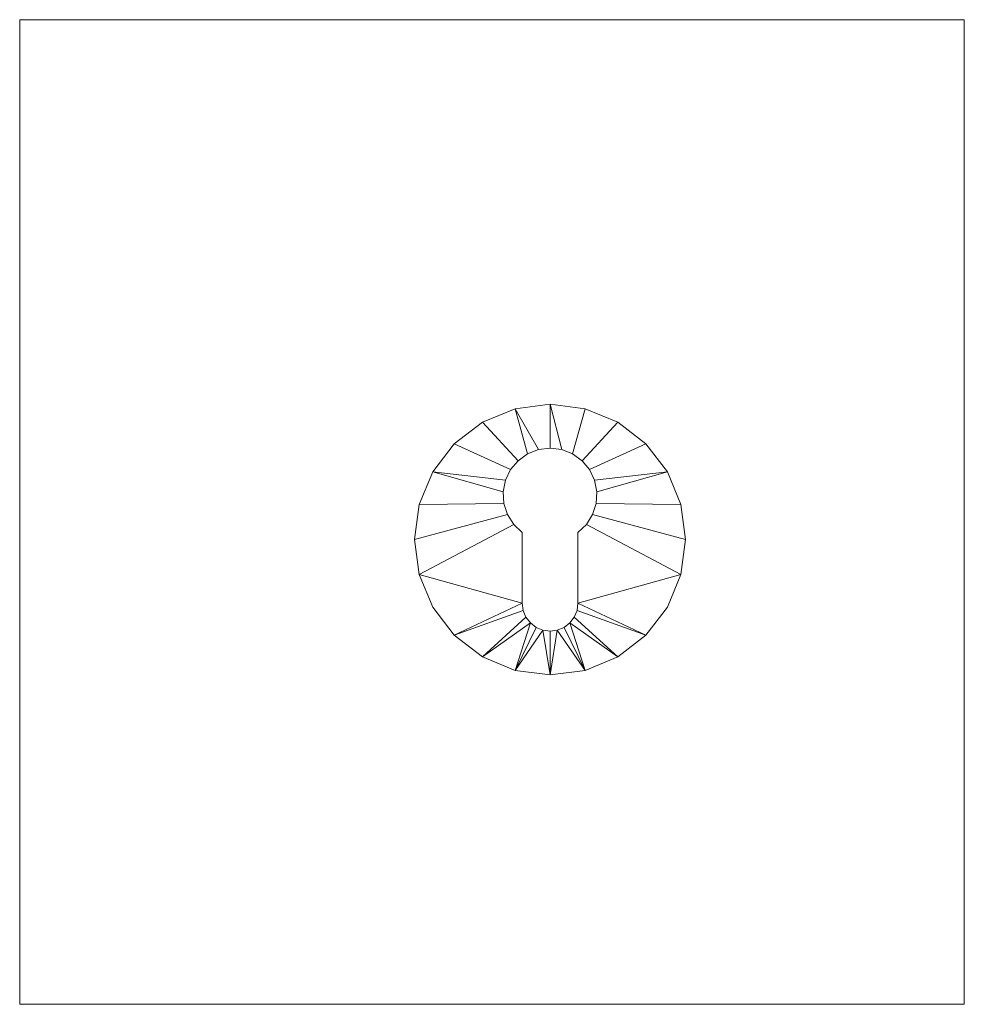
# Model space of a CAD drawing. Header units: millimetres. Extents: x -98 to 76, y -86 to 96.
import ezdxf

# ---------------------------------------------------------------- set-up
doc = ezdxf.new("R2010")
doc.units = ezdxf.units.MM
doc.layers.add('A-DOOR', color=31, linetype='Continuous')

msp = doc.modelspace()

# ---------------------------------------------------------------- meshes
at = {"layer": 'A-DOOR', "lineweight": 13}
mesh = msp.add_polyface(dxfattribs=at)
corners = [(76.45, 96, -0.49), (-97.89, 96, -0.49), (-97.89, -85.82, -0.49), (76.45, -85.82, -0.49)]
mesh.append_faces([[corners[k] for k in face] for face in [(2, 3, 0, 1)]])
mesh = msp.add_polyface(dxfattribs=at)
corners = [(76.45, 96, -40.49), (76.45, -85.82, -40.49), (-97.89, -85.82, -40.49), (-97.89, 96, -40.49)]
mesh.append_faces([[corners[k] for k in face] for face in [(1, 2, 3, 0)]])
mesh = msp.add_polyface(dxfattribs=at)
corners = [(-97.89, 96, -0.49), (76.45, 96, -0.49), (76.45, 96, -40.49), (-97.89, 96, -40.49)]
mesh.append_faces([[corners[k] for k in face] for face in [(0, 1, 2, 3)]])
mesh = msp.add_polyface(dxfattribs=at)
corners = [(-97.89, -85.82, -0.49), (-97.89, 96, -0.49), (-97.89, 96, -40.49), (-97.89, -85.82, -40.49)]
mesh.append_faces([[corners[k] for k in face] for face in [(3, 0, 1, 2)]])
mesh = msp.add_polyface(dxfattribs=at)
corners = [(76.45, 96, -0.49), (76.45, -85.82, -0.49), (76.45, -85.82, -40.49), (76.45, 96, -40.49)]
mesh.append_faces([[corners[k] for k in face] for face in [(3, 0, 1, 2)]])
mesh = msp.add_polyface(dxfattribs=at)
corners = [(0, -25, 3), (6.47, -24.15, 3), (12.5, -21.65, 3), (17.68, -17.68, 3), (21.65, -12.5, 3), (24.15, -6.47, 3), (25, 0, 3), (24.15, 6.47, 3), (21.65, 12.5, 3), (17.68, 17.68, 3), (12.5, 21.65, 3), (6.47, 24.15, 3), (0, 25, 3), (-6.47, 24.15, 3), (-12.5, 21.65, 3), (-17.68, 17.68, 3), (-21.65, 12.5, 3), (-24.15, 6.47, 3), (-25, 0, 3), (-24.15, -6.47, 3), (-21.65, -12.5, 3), (-17.68, -17.68, 3), (-12.5, -21.65, 3), (-6.47, -24.15, 3), (5.15, 1.3, 3), (5.15, -11.75, 3), (4.97, -13.08, 3), (4.46, -14.33, 3), (3.64, -15.39, 3), (2.58, -16.21, 3), (1.33, -16.72, 3), (0, -16.9, 3), (-1.33, -16.72, 3), (-2.57, -16.21, 3), (-3.64, -15.39, 3), (-4.46, -14.33, 3), (-4.97, -13.08, 3), (-5.15, -11.75, 3), (-5.15, 1.3, 3), (-6.71, 2.79, 3), (-7.85, 4.62, 3), (-8.51, 6.68, 3), (-8.63, 8.84, 3), (-8.21, 10.96, 3), (-7.29, 12.91, 3), (-5.91, 14.57, 3), (-4.15, 15.84, 3), (-2.15, 16.63, 3), (0, 16.9, 3), (2.14, 16.63, 3), (4.15, 15.84, 3), (5.9, 14.57, 3), (7.29, 12.91, 3), (8.21, 10.96, 3), (8.63, 8.84, 3), (8.51, 6.69, 3), (7.85, 4.63, 3), (6.71, 2.79, 3)]
mesh.append_faces([[corners[k] for k in face] for face in [(25, 5, 57, 24), (49, 12, 48), (47, 13, 46), (34, 23, 33), (39, 19, 37, 38)]], dxfattribs={"vtx0": -1, "vtx1": -1})
mesh.append_faces([[corners[k] for k in face] for face in [(53, 8, 9, 52), (55, 7, 8, 54), (8, 53, 54), (7, 55, 56, 6), (52, 9, 10, 51), (11, 50, 51, 10), (57, 5, 6, 56), (30, 0, 1, 29), (0, 30, 31), (22, 35, 36, 21), (32, 23, 0, 31), (23, 32, 33)]], dxfattribs={"vtx0": -1, "vtx2": -1})
mesh.append_faces([[corners[k] for k in face] for face in [(37, 19, 20, 21)]], dxfattribs={"vtx0": -1, "vtx3": -1})
mesh.append_faces([[corners[k] for k in face] for face in [(4, 5, 25, 3), (25, 26, 3), (27, 28, 2), (42, 43, 16), (36, 37, 21)]], dxfattribs={"vtx1": -1, "vtx2": -1})
mesh.append_faces([[corners[k] for k in face] for face in [(11, 12, 49, 50), (2, 3, 26, 27), (1, 2, 28, 29), (47, 48, 12, 13), (45, 46, 13, 14), (44, 45, 14, 15), (43, 44, 15, 16), (41, 42, 16, 17), (40, 41, 17, 18), (34, 35, 22, 23), (18, 19, 39, 40)]], dxfattribs={"vtx1": -1, "vtx3": -1})
mesh = msp.add_polyface(dxfattribs=at)
corners = [(0, -25), (-6.47, -24.15), (-12.5, -21.65), (-17.68, -17.68), (-21.65, -12.5), (-24.15, -6.47), (-25, 0), (-24.15, 6.47), (-21.65, 12.5), (-17.68, 17.68), (-12.5, 21.65), (-6.47, 24.15), (0, 25), (6.47, 24.15), (12.5, 21.65), (17.68, 17.68), (21.65, 12.5), (24.15, 6.47), (25, 0), (24.15, -6.47), (21.65, -12.5), (17.68, -17.68), (12.5, -21.65), (6.47, -24.15), (5.15, 1.3), (6.71, 2.79), (7.85, 4.63), (8.51, 6.69), (8.63, 8.84), (8.21, 10.96), (7.29, 12.91), (5.9, 14.57), (4.15, 15.84), (2.14, 16.63), (0, 16.9), (-2.15, 16.63), (-4.15, 15.84), (-5.91, 14.57), (-7.29, 12.91), (-8.21, 10.96), (-8.63, 8.84), (-8.51, 6.68), (-7.85, 4.62), (-6.71, 2.79), (-5.15, 1.3), (-5.15, -11.75), (-4.97, -13.08), (-4.46, -14.33), (-3.64, -15.39), (-2.57, -16.21), (-1.33, -16.72), (0, -16.9), (1.33, -16.72), (2.58, -16.21), (3.64, -15.39), (4.46, -14.33), (4.97, -13.08), (5.15, -11.75)]
mesh.append_faces([[corners[k] for k in face] for face in [(45, 5, 43, 44), (54, 23, 53), (25, 19, 57, 24), (34, 12, 33)]], dxfattribs={"vtx0": -1, "vtx1": -1})
mesh.append_faces([[corners[k] for k in face] for face in [(39, 8, 9, 38), (41, 7, 8, 40), (8, 39, 40), (7, 41, 42, 6), (38, 9, 10, 37), (12, 34, 35, 11), (11, 35, 36), (11, 36, 37, 10), (43, 5, 6, 42), (50, 0, 1, 49), (0, 50, 51), (33, 12, 13, 32), (22, 55, 56, 21), (52, 23, 0, 51), (23, 52, 53)]], dxfattribs={"vtx0": -1, "vtx2": -1})
mesh.append_faces([[corners[k] for k in face] for face in [(57, 19, 20, 21)]], dxfattribs={"vtx0": -1, "vtx3": -1})
mesh.append_faces([[corners[k] for k in face] for face in [(4, 5, 45, 3), (45, 46, 3), (47, 48, 2), (28, 29, 16), (56, 57, 21)]], dxfattribs={"vtx1": -1, "vtx2": -1})
mesh.append_faces([[corners[k] for k in face] for face in [(2, 3, 46, 47), (1, 2, 48, 49), (31, 32, 13, 14), (30, 31, 14, 15), (29, 30, 15, 16), (27, 28, 16, 17), (26, 27, 17, 18), (54, 55, 22, 23), (18, 19, 25, 26)]], dxfattribs={"vtx1": -1, "vtx3": -1})
mesh = msp.add_polyface(dxfattribs=at)
corners = [(0, -25, 3), (-6.47, -24.15, 3), (-12.5, -21.65, 3), (-17.68, -17.68, 3), (-21.65, -12.5, 3), (-24.15, -6.47, 3), (-25, 0, 3), (-24.15, 6.47, 3), (-21.65, 12.5, 3), (-17.68, 17.68, 3), (-12.5, 21.65, 3), (-6.47, 24.15, 3), (0, 25, 3), (0, 25), (-6.47, 24.15), (-12.5, 21.65), (-17.68, 17.68), (-21.65, 12.5), (-24.15, 6.47), (-25, 0), (-24.15, -6.47), (-21.65, -12.5), (-17.68, -17.68), (-12.5, -21.65), (-6.47, -24.15), (0, -25)]
mesh.append_faces([[corners[k] for k in face] for face in [(13, 14, 11, 12), (0, 1, 24, 25)]], dxfattribs={"vtx1": -1})
mesh.append_faces([[corners[k] for k in face] for face in [(14, 15, 10, 11), (16, 17, 8, 9), (15, 16, 9, 10), (17, 18, 7, 8), (6, 7, 18, 19), (19, 20, 5, 6), (20, 21, 4, 5), (22, 23, 2, 3), (21, 22, 3, 4), (23, 24, 1, 2)]], dxfattribs={"vtx1": -1, "vtx3": -1})
mesh = msp.add_polyface(dxfattribs=at)
corners = [(0, 25, 3), (6.47, 24.15, 3), (12.5, 21.65, 3), (17.68, 17.68, 3), (21.65, 12.5, 3), (24.15, 6.47, 3), (25, 0, 3), (24.15, -6.47, 3), (21.65, -12.5, 3), (17.68, -17.68, 3), (12.5, -21.65, 3), (6.47, -24.15, 3), (0, -25, 3), (0, -25), (6.47, -24.15), (12.5, -21.65), (17.68, -17.68), (21.65, -12.5), (24.15, -6.47), (25, 0), (24.15, 6.47), (21.65, 12.5), (17.68, 17.68), (12.5, 21.65), (6.47, 24.15), (0, 25)]
mesh.append_faces([[corners[k] for k in face] for face in [(13, 14, 11, 12), (0, 1, 24, 25)]], dxfattribs={"vtx1": -1})
mesh.append_faces([[corners[k] for k in face] for face in [(14, 15, 10, 11), (16, 17, 8, 9), (15, 16, 9, 10), (17, 18, 7, 8), (6, 7, 18, 19), (19, 20, 5, 6), (20, 21, 4, 5), (22, 23, 2, 3), (21, 22, 3, 4), (23, 24, 1, 2)]], dxfattribs={"vtx1": -1, "vtx3": -1})
mesh = msp.add_polyface(dxfattribs=at)
corners = [(5.15, 1.3, 3), (6.71, 2.79, 3), (7.85, 4.63, 3), (8.51, 6.69, 3), (8.63, 8.84, 3), (8.21, 10.96, 3), (7.29, 12.91, 3), (5.9, 14.57, 3), (4.15, 15.84, 3), (2.14, 16.63, 3), (0, 16.9, 3), (-2.15, 16.63, 3), (-4.15, 15.84, 3), (-5.91, 14.57, 3), (-7.29, 12.91, 3), (-8.21, 10.96, 3), (-8.63, 8.84, 3), (-8.51, 6.68, 3), (-7.85, 4.62, 3), (-6.71, 2.79, 3), (-5.15, 1.3, 3), (-5.15, 1.3), (-6.71, 2.79), (-7.85, 4.62), (-8.51, 6.68), (-8.63, 8.84), (-8.21, 10.96), (-7.29, 12.91), (-5.91, 14.57), (-4.15, 15.84), (-2.15, 16.63), (0, 16.9), (2.14, 16.63), (4.15, 15.84), (5.9, 14.57), (7.29, 12.91), (8.21, 10.96), (8.63, 8.84), (8.51, 6.69), (7.85, 4.63), (6.71, 2.79), (5.15, 1.3)]
mesh.append_faces([[corners[k] for k in face] for face in [(0, 1, 40, 41)]], dxfattribs={"vtx1": -1})
mesh.append_faces([[corners[k] for k in face] for face in [(17, 18, 23, 24), (18, 19, 22, 23), (16, 17, 24, 25), (14, 15, 26, 27), (12, 13, 28, 29), (13, 14, 27, 28), (15, 16, 25, 26), (11, 12, 29, 30), (30, 31, 10, 11), (8, 9, 32, 33), (6, 7, 34, 35), (7, 8, 33, 34), (5, 6, 35, 36), (3, 4, 37, 38), (1, 2, 39, 40), (2, 3, 38, 39), (4, 5, 36, 37), (31, 32, 9, 10)]], dxfattribs={"vtx1": -1, "vtx3": -1})
mesh.append_faces([[corners[k] for k in face] for face in [(19, 20, 21, 22)]], dxfattribs={"vtx3": -1})
mesh = msp.add_polyface(dxfattribs=at)
corners = [(-5.15, 1.3, 3), (-5.15, -11.75, 3), (-5.15, -11.75), (-5.15, 1.3)]
mesh.append_faces([[corners[k] for k in face] for face in [(3, 0, 1, 2)]])
mesh = msp.add_polyface(dxfattribs=at)
corners = [(5.15, -11.75, 3), (5.15, 1.3, 3), (5.15, 1.3), (5.15, -11.75)]
mesh.append_faces([[corners[k] for k in face] for face in [(3, 0, 1, 2)]])
mesh = msp.add_polyface(dxfattribs=at)
corners = [(-5.15, -11.75, 3), (-4.97, -13.08, 3), (-4.46, -14.33, 3), (-3.64, -15.39, 3), (-2.57, -16.21, 3), (-1.33, -16.72, 3), (0, -16.9, 3), (1.33, -16.72, 3), (2.58, -16.21, 3), (3.64, -15.39, 3), (4.46, -14.33, 3), (4.97, -13.08, 3), (5.15, -11.75, 3), (5.15, -11.75), (4.97, -13.08), (4.46, -14.33), (3.64, -15.39), (2.58, -16.21), (1.33, -16.72), (0, -16.9), (-1.33, -16.72), (-2.57, -16.21), (-3.64, -15.39), (-4.46, -14.33), (-4.97, -13.08), (-5.15, -11.75)]
mesh.append_faces([[corners[k] for k in face] for face in [(0, 1, 24, 25)]], dxfattribs={"vtx1": -1})
mesh.append_faces([[corners[k] for k in face] for face in [(10, 11, 14, 15), (7, 8, 17, 18), (8, 9, 16, 17), (9, 10, 15, 16), (18, 19, 6, 7), (3, 4, 21, 22), (4, 5, 20, 21), (1, 2, 23, 24), (2, 3, 22, 23), (19, 20, 5, 6)]], dxfattribs={"vtx1": -1, "vtx3": -1})
mesh.append_faces([[corners[k] for k in face] for face in [(11, 12, 13, 14)]], dxfattribs={"vtx3": -1})
mesh = msp.add_polyface(dxfattribs=at)
corners = [(76.45, -85.82, -0.49), (-97.89, -85.82, -0.49), (-97.89, -85.82, -40.49), (76.45, -85.82, -40.49)]
mesh.append_faces([[corners[k] for k in face] for face in [(0, 1, 2, 3)]])

doc.saveas('drawing.dxf')
